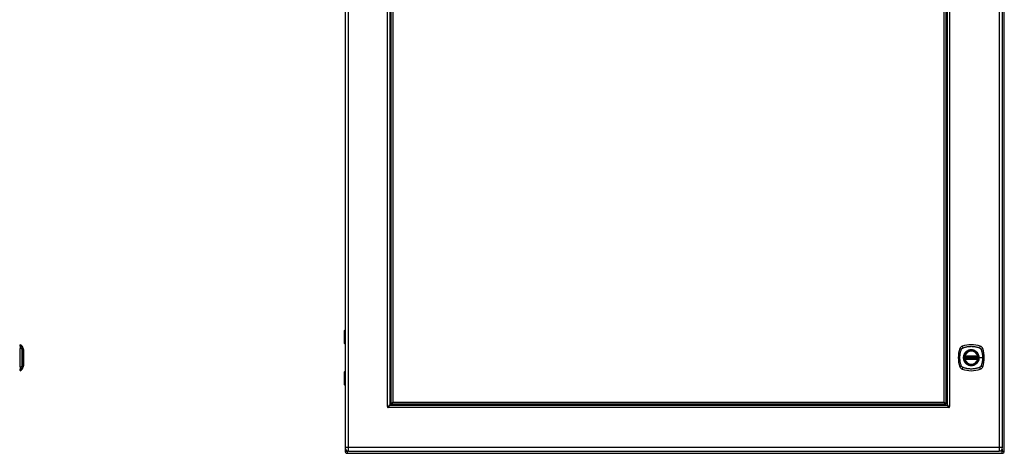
# Model space of a CAD drawing. Header units: inches. Extents: x 17 to 193, y 16 to 116.
# Tile 2 of 10: x 70 to 115, y 46 to 65. Entities that reach past the tile are written whole.
import ezdxf

# ---------------------------------------------------------------- set-up
doc = ezdxf.new("R2010")
doc.units = ezdxf.units.IN
doc.header["$MEASUREMENT"] = 0
doc.layers.add('Visible Edges(ANSI)', color=7, linetype='Continuous', lineweight=25)
doc.layers.add('Visible Tangent Edges(ANSI)', color=7, linetype='Continuous', lineweight=25)

msp = doc.modelspace()

# ---------------------------------------------------------------- linework, layer by layer
at = {"layer": 'Visible Edges(ANSI)'}
for p, q in [((115.168, 45.608), (115.168, 87.41)), ((85.17, 87.249), (85.17, 45.768)), ((115.088, 45.768), (115.088, 87.249)), ((87.201, 85.303), (87.201, 47.714)), ((87.26, 85.262), (87.26, 47.755)), ((87.338, 85.183), (87.338, 47.834)), ((112.438, 47.834), (112.438, 85.183)), ((112.517, 47.755), (112.517, 85.262)), ((112.576, 47.714), (112.576, 85.303)), ((85.168, 65.259), (85.168, 51.107)), ((85.15, 50.503), (85.15, 51.088)), ((70.381, 50.38), (70.381, 50.448)), ((70.381, 50.38), (70.381, 50.269)), ((70.381, 49.445), (70.381, 50.269)), ((70.474, 50.374), (70.536, 50.214)), ((85.17, 50.487), (85.166, 50.487)), ((85.168, 50.487), (85.168, 49.227)), ((113.367, 49.897), (113.96, 49.897)), ((113.96, 49.818), (113.367, 49.818)), ((113.371, 49.916), (113.956, 49.916)), ((113.956, 49.798), (113.371, 49.798)), ((70.381, 49.445), (70.381, 49.335)), ((70.381, 49.267), (70.381, 49.335)), ((70.536, 49.5), (70.474, 49.341)), ((85.15, 48.627), (85.15, 49.212)), ((85.166, 49.227), (85.17, 49.227)), ((85.168, 48.607), (85.168, 45.608)), ((87.218, 47.696), (112.558, 47.696)), ((87.26, 47.755), (87.338, 47.834)), ((87.26, 47.755), (112.517, 47.755)), ((87.338, 47.834), (112.438, 47.834)), ((112.438, 47.834), (112.517, 47.755)), ((85.267, 45.509), (115.069, 45.509)), ((85.331, 45.607), (114.927, 45.607))]:
    msp.add_line(p, q, dxfattribs=at)
at = {"layer": 'Visible Edges(ANSI)', "flags": 128}
for points in [[(70.536, 49.502), (70.536, 49.503), (70.536, 49.504), (70.536, 49.506), (70.536, 49.509), (70.536, 49.513), (70.536, 49.517), (70.536, 49.523), (70.536, 49.529), (70.536, 49.536), (70.536, 49.544), (70.536, 49.553), (70.536, 49.562), (70.536, 49.572), (70.536, 49.583), (70.536, 49.594), (70.536, 49.606), (70.536, 49.618), (70.536, 49.632), (70.536, 49.645), (70.536, 49.66), (70.536, 49.674), (70.536, 49.689), (70.536, 49.705), (70.536, 49.721), (70.536, 49.737), (70.536, 49.754), (70.536, 49.771), (70.536, 49.788), (70.536, 49.805), (70.536, 49.822), (70.536, 49.84), (70.536, 49.857), (70.536, 49.875), (70.536, 49.892), (70.536, 49.909), (70.536, 49.927), (70.536, 49.944), (70.536, 49.96), (70.536, 49.977), (70.536, 49.993), (70.536, 50.009), (70.536, 50.025), (70.536, 50.04), (70.536, 50.055), (70.536, 50.069), (70.536, 50.083), (70.536, 50.096), (70.536, 50.109), (70.536, 50.12), (70.536, 50.132), (70.536, 50.143), (70.536, 50.153), (70.536, 50.162), (70.536, 50.17), (70.536, 50.178), (70.536, 50.185), (70.536, 50.192), (70.536, 50.197), (70.536, 50.202), (70.536, 50.206), (70.536, 50.208), (70.536, 50.211), (70.536, 50.212), (70.536, 50.212)], [(113.355, 49.91), (113.355, 49.91), (113.355, 49.91), (113.355, 49.91), (113.355, 49.91), (113.355, 49.909), (113.355, 49.909), (113.355, 49.908), (113.355, 49.907), (113.354, 49.906), (113.354, 49.905), (113.354, 49.904), (113.354, 49.903), (113.354, 49.902), (113.354, 49.901), (113.353, 49.899), (113.353, 49.898), (113.353, 49.897), (113.353, 49.895), (113.353, 49.894), (113.353, 49.892), (113.352, 49.891), (113.352, 49.889), (113.352, 49.887), (113.352, 49.886)], [(113.352, 49.829), (113.352, 49.827), (113.352, 49.825), (113.352, 49.824), (113.353, 49.822), (113.353, 49.821), (113.353, 49.819), (113.353, 49.818), (113.353, 49.816), (113.353, 49.815), (113.354, 49.814), (113.354, 49.812), (113.354, 49.811), (113.354, 49.81), (113.354, 49.809), (113.354, 49.808), (113.355, 49.807), (113.355, 49.807), (113.355, 49.806), (113.355, 49.805), (113.355, 49.805), (113.355, 49.804), (113.355, 49.804), (113.355, 49.804), (113.355, 49.804)], [(113.975, 49.886), (113.975, 49.887), (113.975, 49.889), (113.975, 49.891), (113.975, 49.892), (113.974, 49.894), (113.974, 49.895), (113.974, 49.897), (113.974, 49.898), (113.974, 49.899), (113.974, 49.901), (113.973, 49.902), (113.973, 49.903), (113.973, 49.904), (113.973, 49.905), (113.973, 49.906), (113.973, 49.907), (113.972, 49.908), (113.972, 49.909), (113.972, 49.909), (113.972, 49.91), (113.972, 49.91), (113.972, 49.91), (113.972, 49.91), (113.972, 49.91)], [(113.972, 49.804), (113.972, 49.804), (113.972, 49.804), (113.972, 49.804), (113.972, 49.805), (113.972, 49.805), (113.972, 49.806), (113.972, 49.807), (113.973, 49.807), (113.973, 49.808), (113.973, 49.809), (113.973, 49.81), (113.973, 49.811), (113.973, 49.812), (113.974, 49.814), (113.974, 49.815), (113.974, 49.816), (113.974, 49.818), (113.974, 49.819), (113.974, 49.821), (113.975, 49.822), (113.975, 49.824), (113.975, 49.825), (113.975, 49.827), (113.975, 49.829)], [(87.102, 47.632), (87.102, 47.632), (87.102, 47.632), (87.102, 47.632), (87.102, 47.632), (87.102, 47.632), (87.103, 47.633), (87.103, 47.633), (87.103, 47.633), (87.103, 47.633), (87.104, 47.633), (87.104, 47.634), (87.104, 47.634), (87.105, 47.634), (87.105, 47.634), (87.105, 47.634), (87.106, 47.635), (87.106, 47.635), (87.106, 47.635), (87.107, 47.635), (87.107, 47.635), (87.107, 47.635), (87.107, 47.635), (87.107, 47.636), (87.107, 47.636)], [(87.107, 47.636), (87.114, 47.639), (87.12, 47.642), (87.126, 47.645), (87.132, 47.649), (87.138, 47.652), (87.143, 47.655), (87.149, 47.658), (87.154, 47.662), (87.16, 47.665), (87.165, 47.668), (87.169, 47.672), (87.174, 47.675), (87.178, 47.678), (87.182, 47.681), (87.185, 47.685), (87.188, 47.688), (87.191, 47.691), (87.194, 47.694), (87.196, 47.698), (87.197, 47.701), (87.199, 47.704), (87.2, 47.707), (87.2, 47.711), (87.201, 47.714)], [(87.14, 47.603), (87.14, 47.603), (87.14, 47.603), (87.14, 47.603), (87.14, 47.602), (87.14, 47.602), (87.139, 47.602), (87.139, 47.602), (87.139, 47.601), (87.139, 47.601), (87.139, 47.601), (87.138, 47.6), (87.138, 47.6), (87.138, 47.6), (87.138, 47.599), (87.138, 47.599), (87.137, 47.599), (87.137, 47.598), (87.137, 47.598), (87.137, 47.598), (87.137, 47.598), (87.137, 47.598), (87.136, 47.597), (87.136, 47.597), (87.136, 47.597)], [(87.218, 47.696), (87.215, 47.696), (87.212, 47.695), (87.209, 47.694), (87.205, 47.693), (87.202, 47.691), (87.199, 47.689), (87.196, 47.687), (87.192, 47.684), (87.189, 47.681), (87.186, 47.677), (87.183, 47.673), (87.179, 47.669), (87.176, 47.665), (87.173, 47.66), (87.169, 47.655), (87.166, 47.65), (87.163, 47.645), (87.16, 47.639), (87.156, 47.633), (87.153, 47.628), (87.15, 47.622), (87.147, 47.615), (87.143, 47.609), (87.14, 47.603)], [(112.636, 47.603), (112.633, 47.609), (112.63, 47.615), (112.626, 47.622), (112.623, 47.627), (112.62, 47.633), (112.617, 47.639), (112.613, 47.645), (112.61, 47.65), (112.607, 47.655), (112.604, 47.66), (112.6, 47.665), (112.597, 47.669), (112.594, 47.673), (112.59, 47.677), (112.587, 47.681), (112.584, 47.684), (112.581, 47.687), (112.577, 47.689), (112.574, 47.691), (112.571, 47.693), (112.568, 47.694), (112.564, 47.695), (112.561, 47.696), (112.558, 47.696)], [(112.576, 47.714), (112.576, 47.711), (112.576, 47.707), (112.577, 47.704), (112.579, 47.701), (112.58, 47.698), (112.583, 47.694), (112.585, 47.691), (112.588, 47.688), (112.591, 47.685), (112.595, 47.681), (112.598, 47.678), (112.603, 47.675), (112.607, 47.672), (112.612, 47.668), (112.617, 47.665), (112.622, 47.662), (112.627, 47.659), (112.633, 47.655), (112.638, 47.652), (112.644, 47.649), (112.65, 47.645), (112.656, 47.642), (112.663, 47.639), (112.669, 47.636)], [(112.64, 47.597), (112.64, 47.597), (112.64, 47.597), (112.64, 47.598), (112.639, 47.598), (112.639, 47.598), (112.639, 47.598), (112.639, 47.598), (112.639, 47.599), (112.639, 47.599), (112.638, 47.599), (112.638, 47.6), (112.638, 47.6), (112.638, 47.6), (112.638, 47.601), (112.637, 47.601), (112.637, 47.601), (112.637, 47.602), (112.637, 47.602), (112.637, 47.602), (112.637, 47.602), (112.636, 47.603), (112.636, 47.603), (112.636, 47.603), (112.636, 47.603)], [(112.669, 47.636), (112.669, 47.636), (112.669, 47.635), (112.669, 47.635), (112.669, 47.635), (112.67, 47.635), (112.67, 47.635), (112.67, 47.635), (112.671, 47.635), (112.671, 47.634), (112.671, 47.634), (112.672, 47.634), (112.672, 47.634), (112.672, 47.634), (112.673, 47.633), (112.673, 47.633), (112.673, 47.633), (112.673, 47.633), (112.674, 47.633), (112.674, 47.632), (112.674, 47.632), (112.674, 47.632), (112.674, 47.632), (112.674, 47.632), (112.675, 47.632)]]:
    msp.add_lwpolyline(points, dxfattribs=at)
at = {"layer": 'Visible Edges(ANSI)'}
for radius in [0.32, 0.315]:
    msp.add_circle((113.664, 49.857), radius, dxfattribs=at)
for centre, radius, start, end in [((85.17, 51.088), 0.0197, 90.5386, 180), ((70.389, 50.389), 0.0394, 101.537, 126.8699), ((70.364, 50.331), 0.118, 21.2505, 81.3991), ((70.531, 50.212), 0.00492, 0.2088, 21.2505), ((85.166, 50.503), 0.0157, 180, 270), ((114.353, 49.857), 1.28, 161.2278, 198.7722), ((113.309, 50.212), 0.177, 108.7722, 161.2278), ((113.664, 49.168), 1.28, 71.2278, 108.7722), ((114.018, 50.212), 0.177, 18.7722, 71.2278), ((112.975, 49.857), 1.28, 341.2278, 18.7722), ((113.664, 49.857), 0.313, 174.7499, 185.2501), ((113.664, 49.857), 0.313, 166.3656, 170.216), ((113.367, 49.908), 0.0118, 170.216, 270), ((113.367, 49.806), 0.0118, 90, 189.784), ((113.664, 49.857), 0.313, 189.784, 193.6344), ((113.664, 49.857), 0.313, 13.6344, 166.3656), ((113.371, 49.928), 0.0118, 166.3656, 270), ((113.371, 49.786), 0.0118, 90, 193.6344), ((113.664, 49.857), 0.313, 193.6344, 346.3656), ((113.956, 49.928), 0.0118, 270, 13.6344), ((113.956, 49.786), 0.0118, 346.3656, 90), ((113.96, 49.908), 0.0118, 270, 9.784), ((113.96, 49.806), 0.0118, 350.216, 90), ((113.664, 49.857), 0.313, 9.784, 13.6344), ((113.664, 49.857), 0.313, 346.3656, 350.216), ((113.664, 49.857), 0.313, 354.7499, 5.2501), ((70.389, 49.326), 0.0394, 233.1301, 258.463), ((70.364, 49.383), 0.118, 278.6009, 338.7495), ((70.531, 49.502), 0.00492, 338.7495, 359.7912), ((113.309, 49.502), 0.177, 198.7722, 251.2278), ((113.664, 50.546), 1.28, 251.2278, 288.7722), ((114.018, 49.502), 0.177, 288.7722, 341.2278), ((85.166, 49.212), 0.0157, 90, 180), ((85.17, 48.627), 0.0197, 180, 269.4614), ((87.122, 47.618), 0.025, 146.132, 303.868), ((87.164, 47.659), 0.031, 197.0538, 251.6646), ((87.251, 47.746), 0.105, 222.8394, 227.1606), ((87.251, 47.746), 0.05, 180, 270), ((112.526, 47.746), 0.05, 270, 0), ((112.526, 47.746), 0.105, 312.8394, 317.1606), ((112.612, 47.659), 0.031, 288.3354, 342.9462), ((112.654, 47.618), 0.025, 236.132, 33.868), ((85.331, 45.768), 0.161, 180, 270), ((114.927, 45.768), 0.161, 270, 0), ((85.267, 45.608), 0.099, 180, 270), ((115.069, 45.608), 0.099, 270, 0)]:
    msp.add_arc(centre, radius, start, end, dxfattribs=at)
at = {"layer": 'Visible Tangent Edges(ANSI)'}
for p, q in [((85.331, 45.768), (85.331, 87.249)), ((114.927, 87.249), (114.927, 45.768)), ((87.102, 47.632), (87.102, 85.386)), ((112.675, 85.386), (112.675, 47.632)), ((85.17, 51.088), (85.15, 51.088)), ((85.15, 50.503), (85.17, 50.503)), ((113.352, 49.886), (113.364, 49.885)), ((113.352, 49.829), (113.364, 49.83)), ((113.361, 49.909), (113.355, 49.91)), ((113.355, 49.804), (113.361, 49.805)), ((113.359, 49.931), (113.371, 49.928)), ((113.371, 49.786), (113.359, 49.783)), ((113.364, 49.885), (113.964, 49.885)), ((113.964, 49.83), (113.364, 49.83)), ((113.367, 49.897), (113.367, 49.907)), ((113.367, 49.808), (113.367, 49.818)), ((113.371, 49.916), (113.371, 49.928)), ((113.956, 49.928), (113.371, 49.928)), ((113.371, 49.906), (113.371, 49.916)), ((113.371, 49.906), (113.956, 49.906)), ((113.371, 49.798), (113.371, 49.808)), ((113.956, 49.808), (113.371, 49.808)), ((113.371, 49.786), (113.371, 49.798)), ((113.371, 49.786), (113.956, 49.786)), ((113.956, 49.928), (113.968, 49.931)), ((113.956, 49.928), (113.956, 49.916)), ((113.956, 49.916), (113.956, 49.906)), ((113.956, 49.808), (113.956, 49.798)), ((113.956, 49.798), (113.956, 49.786)), ((113.968, 49.783), (113.956, 49.786)), ((113.96, 49.907), (113.96, 49.897)), ((113.96, 49.818), (113.96, 49.808)), ((113.964, 49.885), (113.975, 49.886)), ((113.964, 49.83), (113.975, 49.829)), ((113.972, 49.91), (113.966, 49.909)), ((113.966, 49.805), (113.972, 49.804)), ((114.016, 49.857), (114.02, 49.857)), ((114.18, 49.857), (114.02, 49.857)), ((85.17, 49.212), (85.15, 49.212)), ((85.15, 48.627), (85.17, 48.627)), ((112.64, 47.597), (87.136, 47.597)), ((85.331, 45.768), (85.17, 45.768)), ((114.927, 45.768), (85.331, 45.768)), ((85.331, 45.607), (85.331, 45.768)), ((114.927, 45.768), (114.927, 45.607)), ((115.088, 45.768), (114.927, 45.768)), ((85.168, 45.608), (85.267, 45.608)), ((85.267, 45.608), (85.267, 45.62)), ((85.318, 45.608), (85.267, 45.608)), ((85.267, 45.608), (85.267, 45.509)), ((115.069, 45.608), (114.939, 45.608)), ((115.069, 45.693), (115.069, 45.608)), ((115.069, 45.509), (115.069, 45.608)), ((115.069, 45.608), (115.168, 45.608))]:
    msp.add_line(p, q, dxfattribs=at)
at = {"layer": 'Visible Tangent Edges(ANSI)', "flags": 128}
for points in [[(85.17, 50.872), (85.168, 50.872), (85.166, 50.87), (85.165, 50.869), (85.164, 50.867), (85.162, 50.865), (85.161, 50.862), (85.161, 50.859), (85.16, 50.856), (85.159, 50.852), (85.159, 50.849), (85.159, 50.845), (85.159, 50.841), (85.159, 50.838), (85.159, 50.834), (85.159, 50.83), (85.16, 50.827), (85.161, 50.824), (85.161, 50.821), (85.162, 50.818), (85.164, 50.816), (85.165, 50.814), (85.166, 50.813), (85.168, 50.811), (85.17, 50.811)], [(85.17, 50.83), (85.169, 50.831), (85.169, 50.832), (85.169, 50.833), (85.169, 50.834), (85.169, 50.835), (85.168, 50.836), (85.168, 50.837), (85.168, 50.838), (85.168, 50.838), (85.168, 50.839), (85.168, 50.84), (85.168, 50.841), (85.168, 50.842), (85.168, 50.843), (85.168, 50.844), (85.168, 50.845), (85.168, 50.846), (85.168, 50.847), (85.169, 50.848), (85.169, 50.849), (85.169, 50.85), (85.169, 50.851), (85.169, 50.852), (85.17, 50.853)], [(70.475, 50.297), (70.475, 50.305), (70.475, 50.311), (70.475, 50.316), (70.475, 50.321), (70.475, 50.326), (70.475, 50.331), (70.475, 50.336), (70.475, 50.34), (70.475, 50.344), (70.475, 50.348), (70.475, 50.351), (70.474, 50.354), (70.474, 50.357), (70.474, 50.36), (70.474, 50.363), (70.474, 50.365), (70.474, 50.367), (70.474, 50.369), (70.474, 50.37), (70.474, 50.372), (70.474, 50.373), (70.474, 50.373), (70.474, 50.374), (70.474, 50.374)], [(70.475, 49.469), (70.475, 49.502), (70.475, 49.533), (70.475, 49.565), (70.475, 49.596), (70.475, 49.628), (70.474, 49.66), (70.474, 49.693), (70.474, 49.725), (70.474, 49.758), (70.474, 49.791), (70.474, 49.824), (70.474, 49.857), (70.474, 49.89), (70.474, 49.923), (70.474, 49.956), (70.474, 49.989), (70.474, 50.021), (70.474, 50.054), (70.475, 50.086), (70.475, 50.118), (70.475, 50.15), (70.475, 50.181), (70.475, 50.212), (70.475, 50.246)], [(70.475, 50.246), (70.475, 50.249), (70.475, 50.251), (70.475, 50.254), (70.475, 50.257), (70.475, 50.259), (70.475, 50.262), (70.475, 50.264), (70.475, 50.267), (70.475, 50.269), (70.475, 50.271), (70.475, 50.274), (70.475, 50.276), (70.475, 50.278), (70.475, 50.28), (70.475, 50.282), (70.475, 50.284), (70.475, 50.286), (70.475, 50.288), (70.475, 50.29), (70.475, 50.291), (70.475, 50.293), (70.475, 50.294), (70.475, 50.296), (70.475, 50.297)], [(70.536, 50.214), (70.536, 50.214), (70.536, 50.213), (70.536, 50.213), (70.536, 50.212), (70.536, 50.21), (70.536, 50.209), (70.536, 50.207), (70.536, 50.205), (70.536, 50.202), (70.536, 50.199), (70.536, 50.196), (70.536, 50.193), (70.536, 50.189), (70.536, 50.185), (70.536, 50.181), (70.536, 50.177), (70.536, 50.172), (70.536, 50.167), (70.536, 50.162), (70.536, 50.156), (70.536, 50.15), (70.536, 50.144), (70.536, 50.138), (70.536, 50.132)], [(113.224, 49.469), (113.21, 49.502), (113.199, 49.533), (113.19, 49.565), (113.181, 49.596), (113.173, 49.628), (113.166, 49.66), (113.161, 49.693), (113.156, 49.725), (113.152, 49.758), (113.149, 49.791), (113.148, 49.824), (113.147, 49.857), (113.148, 49.89), (113.149, 49.923), (113.152, 49.956), (113.156, 49.989), (113.16, 50.021), (113.166, 50.054), (113.173, 50.086), (113.181, 50.118), (113.19, 50.15), (113.199, 50.181), (113.21, 50.212), (113.224, 50.246)], [(113.224, 50.246), (113.225, 50.249), (113.226, 50.251), (113.228, 50.254), (113.23, 50.257), (113.231, 50.259), (113.233, 50.262), (113.235, 50.264), (113.237, 50.267), (113.239, 50.269), (113.241, 50.271), (113.243, 50.274), (113.245, 50.276), (113.247, 50.278), (113.249, 50.28), (113.252, 50.282), (113.254, 50.284), (113.256, 50.286), (113.259, 50.288), (113.262, 50.29), (113.264, 50.291), (113.267, 50.293), (113.27, 50.294), (113.272, 50.296), (113.275, 50.297)], [(113.275, 50.297), (113.309, 50.311), (113.34, 50.321), (113.371, 50.331), (113.403, 50.34), (113.435, 50.348), (113.467, 50.354), (113.499, 50.36), (113.532, 50.365), (113.565, 50.369), (113.597, 50.372), (113.63, 50.373), (113.663, 50.374), (113.696, 50.373), (113.729, 50.372), (113.762, 50.369), (113.795, 50.365), (113.828, 50.36), (113.86, 50.354), (113.892, 50.348), (113.924, 50.34), (113.956, 50.331), (113.988, 50.321), (114.019, 50.311), (114.052, 50.297)], [(114.016, 49.857), (114.004, 49.766), (113.969, 49.681), (113.913, 49.608), (113.84, 49.552), (113.755, 49.517), (113.663, 49.505), (113.572, 49.517), (113.487, 49.552), (113.414, 49.608), (113.359, 49.681), (113.323, 49.766), (113.311, 49.857), (113.323, 49.949), (113.359, 50.034), (113.415, 50.107), (113.487, 50.162), (113.572, 50.197), (113.664, 50.209), (113.755, 50.197), (113.84, 50.162), (113.913, 50.106), (113.969, 50.033), (114.004, 49.948), (114.016, 49.857)], [(113.891, 50.132), (113.875, 50.144), (113.858, 50.156), (113.841, 50.167), (113.822, 50.177), (113.804, 50.185), (113.785, 50.193), (113.765, 50.199), (113.745, 50.205), (113.725, 50.209), (113.705, 50.212), (113.684, 50.213), (113.664, 50.214), (113.643, 50.213), (113.622, 50.212), (113.602, 50.209), (113.582, 50.204), (113.562, 50.199), (113.542, 50.193), (113.523, 50.185), (113.505, 50.177), (113.486, 50.167), (113.469, 50.156), (113.452, 50.144), (113.436, 50.132)], [(114.052, 50.297), (114.054, 50.296), (114.055, 50.296), (114.056, 50.295), (114.058, 50.294), (114.059, 50.294), (114.06, 50.293), (114.062, 50.292), (114.063, 50.291), (114.064, 50.29), (114.066, 50.29), (114.067, 50.289), (114.068, 50.288), (114.069, 50.287), (114.071, 50.286), (114.072, 50.285), (114.073, 50.284), (114.074, 50.283), (114.076, 50.282), (114.077, 50.281), (114.078, 50.28), (114.079, 50.279), (114.08, 50.278), (114.081, 50.277), (114.082, 50.276)], [(114.082, 50.276), (114.083, 50.275), (114.085, 50.274), (114.086, 50.273), (114.087, 50.271), (114.088, 50.27), (114.089, 50.269), (114.09, 50.268), (114.091, 50.267), (114.091, 50.266), (114.092, 50.264), (114.093, 50.263), (114.094, 50.262), (114.095, 50.261), (114.096, 50.259), (114.097, 50.258), (114.098, 50.257), (114.098, 50.255), (114.099, 50.254), (114.1, 50.253), (114.101, 50.251), (114.101, 50.25), (114.102, 50.249), (114.103, 50.247), (114.104, 50.246)], [(114.104, 50.246), (114.112, 50.228), (114.117, 50.212), (114.123, 50.197), (114.128, 50.181), (114.133, 50.166), (114.137, 50.15), (114.142, 50.134), (114.146, 50.118), (114.15, 50.102), (114.154, 50.086), (114.158, 50.07), (114.161, 50.054), (114.164, 50.038), (114.167, 50.021), (114.169, 50.005), (114.172, 49.989), (114.174, 49.972), (114.175, 49.956), (114.177, 49.94), (114.178, 49.923), (114.179, 49.907), (114.18, 49.89), (114.18, 49.874), (114.18, 49.857)], [(70.536, 50.132), (70.536, 50.13), (70.536, 50.128), (70.536, 50.126), (70.536, 50.125), (70.536, 50.123), (70.536, 50.121), (70.536, 50.119), (70.536, 50.117), (70.536, 50.115), (70.536, 50.113), (70.536, 50.111), (70.536, 50.109), (70.536, 50.107), (70.536, 50.105), (70.536, 50.103), (70.536, 50.101), (70.536, 50.099), (70.536, 50.097), (70.536, 50.095), (70.536, 50.093), (70.536, 50.091), (70.536, 50.089), (70.536, 50.087), (70.536, 50.085)], [(70.536, 50.085), (70.536, 50.069), (70.536, 50.052), (70.536, 50.034), (70.536, 50.016), (70.536, 49.997), (70.536, 49.978), (70.536, 49.959), (70.536, 49.939), (70.536, 49.919), (70.536, 49.898), (70.536, 49.878), (70.536, 49.857), (70.536, 49.836), (70.536, 49.816), (70.536, 49.796), (70.536, 49.776), (70.536, 49.756), (70.536, 49.736), (70.536, 49.717), (70.536, 49.698), (70.536, 49.68), (70.536, 49.663), (70.536, 49.646), (70.536, 49.63)], [(113.389, 50.085), (113.376, 50.069), (113.365, 50.052), (113.354, 50.034), (113.344, 50.016), (113.336, 49.997), (113.328, 49.978), (113.321, 49.959), (113.316, 49.939), (113.312, 49.919), (113.309, 49.898), (113.307, 49.878), (113.307, 49.857), (113.307, 49.836), (113.309, 49.816), (113.312, 49.796), (113.316, 49.776), (113.322, 49.756), (113.328, 49.736), (113.336, 49.717), (113.344, 49.698), (113.354, 49.68), (113.365, 49.663), (113.376, 49.646), (113.389, 49.63)], [(113.359, 49.931), (113.359, 49.93), (113.359, 49.929), (113.359, 49.928), (113.359, 49.927), (113.359, 49.926), (113.358, 49.925), (113.358, 49.924), (113.358, 49.923), (113.358, 49.922), (113.358, 49.922), (113.358, 49.921), (113.358, 49.92), (113.358, 49.919), (113.359, 49.918), (113.359, 49.917), (113.359, 49.916), (113.359, 49.915), (113.359, 49.914), (113.359, 49.913), (113.36, 49.912), (113.36, 49.912), (113.36, 49.911), (113.361, 49.91), (113.361, 49.909)], [(113.361, 49.805), (113.361, 49.804), (113.36, 49.804), (113.36, 49.803), (113.36, 49.802), (113.359, 49.801), (113.359, 49.8), (113.359, 49.799), (113.359, 49.798), (113.359, 49.798), (113.359, 49.797), (113.358, 49.796), (113.358, 49.795), (113.358, 49.794), (113.358, 49.793), (113.358, 49.792), (113.358, 49.791), (113.358, 49.79), (113.358, 49.789), (113.359, 49.788), (113.359, 49.787), (113.359, 49.786), (113.359, 49.785), (113.359, 49.784), (113.359, 49.783)], [(113.361, 49.909), (113.361, 49.909), (113.362, 49.909), (113.362, 49.909), (113.362, 49.909), (113.362, 49.909), (113.362, 49.908), (113.363, 49.908), (113.363, 49.908), (113.363, 49.908), (113.363, 49.908), (113.363, 49.908), (113.364, 49.908), (113.364, 49.908), (113.364, 49.907), (113.364, 49.907), (113.365, 49.907), (113.365, 49.907), (113.365, 49.907), (113.365, 49.907), (113.366, 49.907), (113.366, 49.907), (113.366, 49.907), (113.367, 49.907), (113.367, 49.907)], [(113.367, 49.808), (113.367, 49.808), (113.366, 49.808), (113.366, 49.808), (113.366, 49.807), (113.365, 49.807), (113.365, 49.807), (113.365, 49.807), (113.365, 49.807), (113.364, 49.807), (113.364, 49.807), (113.364, 49.807), (113.364, 49.807), (113.363, 49.807), (113.363, 49.806), (113.363, 49.806), (113.363, 49.806), (113.363, 49.806), (113.362, 49.806), (113.362, 49.806), (113.362, 49.806), (113.362, 49.806), (113.362, 49.805), (113.361, 49.805), (113.361, 49.805)], [(113.364, 49.885), (113.364, 49.886), (113.364, 49.886), (113.364, 49.887), (113.364, 49.888), (113.364, 49.889), (113.365, 49.889), (113.365, 49.89), (113.365, 49.891), (113.365, 49.891), (113.365, 49.892), (113.366, 49.893), (113.366, 49.893), (113.366, 49.894), (113.366, 49.894), (113.366, 49.895), (113.366, 49.895), (113.366, 49.895), (113.367, 49.896), (113.367, 49.896), (113.367, 49.896), (113.367, 49.896), (113.367, 49.896), (113.367, 49.897), (113.367, 49.897)], [(113.367, 49.818), (113.367, 49.818), (113.367, 49.818), (113.367, 49.818), (113.367, 49.818), (113.367, 49.818), (113.367, 49.819), (113.366, 49.819), (113.366, 49.819), (113.366, 49.82), (113.366, 49.82), (113.366, 49.821), (113.366, 49.821), (113.366, 49.822), (113.365, 49.822), (113.365, 49.823), (113.365, 49.824), (113.365, 49.824), (113.365, 49.825), (113.364, 49.826), (113.364, 49.827), (113.364, 49.827), (113.364, 49.828), (113.364, 49.829), (113.364, 49.83)], [(113.367, 49.907), (113.367, 49.907), (113.367, 49.907), (113.367, 49.907), (113.367, 49.907), (113.368, 49.907), (113.368, 49.907), (113.368, 49.907), (113.368, 49.907), (113.368, 49.907), (113.369, 49.907), (113.369, 49.907), (113.369, 49.906), (113.369, 49.906), (113.369, 49.906), (113.369, 49.906), (113.37, 49.906), (113.37, 49.906), (113.37, 49.906), (113.37, 49.906), (113.37, 49.906), (113.37, 49.906), (113.371, 49.906), (113.371, 49.906), (113.371, 49.906)], [(113.371, 49.808), (113.371, 49.808), (113.371, 49.808), (113.37, 49.808), (113.37, 49.808), (113.37, 49.808), (113.37, 49.808), (113.37, 49.808), (113.37, 49.808), (113.369, 49.808), (113.369, 49.808), (113.369, 49.808), (113.369, 49.808), (113.369, 49.808), (113.369, 49.808), (113.368, 49.808), (113.368, 49.808), (113.368, 49.808), (113.368, 49.808), (113.368, 49.808), (113.367, 49.808), (113.367, 49.808), (113.367, 49.808), (113.367, 49.808), (113.367, 49.808)], [(113.436, 50.132), (113.434, 50.13), (113.432, 50.128), (113.43, 50.126), (113.428, 50.125), (113.426, 50.123), (113.423, 50.121), (113.421, 50.119), (113.419, 50.117), (113.417, 50.115), (113.415, 50.113), (113.413, 50.111), (113.411, 50.109), (113.409, 50.107), (113.408, 50.105), (113.406, 50.103), (113.404, 50.101), (113.402, 50.099), (113.4, 50.097), (113.398, 50.095), (113.396, 50.093), (113.394, 50.091), (113.393, 50.089), (113.391, 50.087), (113.389, 50.085)], [(113.938, 50.085), (113.936, 50.087), (113.935, 50.089), (113.933, 50.091), (113.931, 50.093), (113.929, 50.095), (113.927, 50.097), (113.925, 50.099), (113.924, 50.101), (113.922, 50.103), (113.92, 50.105), (113.918, 50.107), (113.916, 50.109), (113.914, 50.111), (113.912, 50.113), (113.91, 50.115), (113.908, 50.117), (113.906, 50.119), (113.904, 50.121), (113.902, 50.123), (113.9, 50.125), (113.898, 50.126), (113.895, 50.128), (113.893, 50.13), (113.891, 50.132)], [(114.02, 49.857), (114.02, 49.867), (114.02, 49.878), (114.019, 49.888), (114.018, 49.898), (114.017, 49.908), (114.015, 49.919), (114.013, 49.929), (114.011, 49.939), (114.008, 49.949), (114.006, 49.959), (114.003, 49.969), (113.999, 49.978), (113.996, 49.988), (113.992, 49.997), (113.988, 50.007), (113.983, 50.016), (113.978, 50.025), (113.973, 50.034), (113.968, 50.043), (113.963, 50.052), (113.957, 50.06), (113.951, 50.069), (113.945, 50.077), (113.938, 50.085)], [(113.938, 49.63), (113.945, 49.638), (113.951, 49.646), (113.957, 49.654), (113.963, 49.663), (113.968, 49.671), (113.973, 49.68), (113.978, 49.689), (113.983, 49.698), (113.988, 49.708), (113.992, 49.717), (113.996, 49.727), (113.999, 49.736), (114.003, 49.746), (114.006, 49.756), (114.008, 49.766), (114.011, 49.776), (114.013, 49.786), (114.015, 49.796), (114.017, 49.806), (114.018, 49.816), (114.019, 49.826), (114.02, 49.837), (114.02, 49.847), (114.02, 49.857)], [(113.956, 49.906), (113.956, 49.906), (113.957, 49.906), (113.957, 49.906), (113.957, 49.906), (113.957, 49.906), (113.957, 49.906), (113.958, 49.906), (113.958, 49.906), (113.958, 49.906), (113.958, 49.906), (113.958, 49.906), (113.958, 49.906), (113.959, 49.907), (113.959, 49.907), (113.959, 49.907), (113.959, 49.907), (113.959, 49.907), (113.959, 49.907), (113.96, 49.907), (113.96, 49.907), (113.96, 49.907), (113.96, 49.907), (113.96, 49.907), (113.96, 49.907)], [(113.96, 49.808), (113.96, 49.808), (113.96, 49.808), (113.96, 49.808), (113.96, 49.808), (113.96, 49.808), (113.959, 49.808), (113.959, 49.808), (113.959, 49.808), (113.959, 49.808), (113.959, 49.808), (113.959, 49.808), (113.958, 49.808), (113.958, 49.808), (113.958, 49.808), (113.958, 49.808), (113.958, 49.808), (113.958, 49.808), (113.957, 49.808), (113.957, 49.808), (113.957, 49.808), (113.957, 49.808), (113.957, 49.808), (113.956, 49.808), (113.956, 49.808)], [(113.96, 49.907), (113.961, 49.907), (113.961, 49.907), (113.961, 49.907), (113.961, 49.907), (113.962, 49.907), (113.962, 49.907), (113.962, 49.907), (113.963, 49.907), (113.963, 49.907), (113.963, 49.907), (113.963, 49.908), (113.964, 49.908), (113.964, 49.908), (113.964, 49.908), (113.964, 49.908), (113.964, 49.908), (113.965, 49.908), (113.965, 49.908), (113.965, 49.909), (113.965, 49.909), (113.966, 49.909), (113.966, 49.909), (113.966, 49.909), (113.966, 49.909)], [(113.96, 49.897), (113.96, 49.897), (113.96, 49.896), (113.96, 49.896), (113.961, 49.896), (113.961, 49.896), (113.961, 49.896), (113.961, 49.895), (113.961, 49.895), (113.961, 49.895), (113.961, 49.894), (113.961, 49.894), (113.962, 49.893), (113.962, 49.893), (113.962, 49.892), (113.962, 49.891), (113.962, 49.891), (113.962, 49.89), (113.963, 49.889), (113.963, 49.889), (113.963, 49.888), (113.963, 49.887), (113.963, 49.886), (113.963, 49.886), (113.964, 49.885)], [(113.964, 49.83), (113.963, 49.829), (113.963, 49.828), (113.963, 49.827), (113.963, 49.827), (113.963, 49.826), (113.963, 49.825), (113.962, 49.824), (113.962, 49.824), (113.962, 49.823), (113.962, 49.822), (113.962, 49.822), (113.962, 49.821), (113.961, 49.821), (113.961, 49.82), (113.961, 49.82), (113.961, 49.819), (113.961, 49.819), (113.961, 49.819), (113.961, 49.818), (113.961, 49.818), (113.96, 49.818), (113.96, 49.818), (113.96, 49.818), (113.96, 49.818)], [(113.966, 49.805), (113.966, 49.805), (113.966, 49.805), (113.966, 49.806), (113.965, 49.806), (113.965, 49.806), (113.965, 49.806), (113.965, 49.806), (113.964, 49.806), (113.964, 49.806), (113.964, 49.806), (113.964, 49.807), (113.964, 49.807), (113.963, 49.807), (113.963, 49.807), (113.963, 49.807), (113.963, 49.807), (113.962, 49.807), (113.962, 49.807), (113.962, 49.807), (113.961, 49.807), (113.961, 49.808), (113.961, 49.808), (113.961, 49.808), (113.96, 49.808)], [(113.966, 49.909), (113.966, 49.91), (113.967, 49.911), (113.967, 49.912), (113.967, 49.912), (113.968, 49.913), (113.968, 49.914), (113.968, 49.915), (113.968, 49.916), (113.969, 49.917), (113.969, 49.918), (113.969, 49.919), (113.969, 49.92), (113.969, 49.921), (113.969, 49.922), (113.969, 49.922), (113.969, 49.923), (113.969, 49.924), (113.969, 49.925), (113.969, 49.926), (113.969, 49.927), (113.968, 49.928), (113.968, 49.929), (113.968, 49.93), (113.968, 49.931)], [(113.968, 49.783), (113.968, 49.784), (113.968, 49.785), (113.968, 49.786), (113.969, 49.787), (113.969, 49.788), (113.969, 49.789), (113.969, 49.79), (113.969, 49.791), (113.969, 49.792), (113.969, 49.793), (113.969, 49.794), (113.969, 49.795), (113.969, 49.796), (113.969, 49.797), (113.969, 49.798), (113.968, 49.798), (113.968, 49.799), (113.968, 49.8), (113.968, 49.801), (113.967, 49.802), (113.967, 49.803), (113.967, 49.804), (113.966, 49.804), (113.966, 49.805)], [(114.18, 49.857), (114.18, 49.841), (114.18, 49.824), (114.179, 49.808), (114.178, 49.791), (114.177, 49.775), (114.175, 49.758), (114.174, 49.742), (114.172, 49.725), (114.169, 49.709), (114.167, 49.693), (114.164, 49.677), (114.161, 49.66), (114.158, 49.644), (114.154, 49.628), (114.15, 49.612), (114.146, 49.596), (114.142, 49.58), (114.137, 49.565), (114.133, 49.549), (114.128, 49.533), (114.123, 49.518), (114.117, 49.502), (114.112, 49.487), (114.104, 49.469)], [(70.474, 49.341), (70.474, 49.341), (70.474, 49.341), (70.474, 49.342), (70.474, 49.343), (70.474, 49.344), (70.474, 49.346), (70.474, 49.347), (70.474, 49.349), (70.474, 49.352), (70.474, 49.354), (70.474, 49.357), (70.474, 49.36), (70.475, 49.363), (70.475, 49.367), (70.475, 49.371), (70.475, 49.375), (70.475, 49.379), (70.475, 49.383), (70.475, 49.388), (70.475, 49.393), (70.475, 49.398), (70.475, 49.403), (70.475, 49.409), (70.475, 49.417)], [(70.475, 49.417), (70.475, 49.419), (70.475, 49.42), (70.475, 49.422), (70.475, 49.423), (70.475, 49.425), (70.475, 49.427), (70.475, 49.428), (70.475, 49.43), (70.475, 49.432), (70.475, 49.434), (70.475, 49.436), (70.475, 49.438), (70.475, 49.441), (70.475, 49.443), (70.475, 49.445), (70.475, 49.448), (70.475, 49.45), (70.475, 49.453), (70.475, 49.455), (70.475, 49.458), (70.475, 49.46), (70.475, 49.463), (70.475, 49.466), (70.475, 49.469)], [(70.536, 49.63), (70.536, 49.627), (70.536, 49.625), (70.536, 49.623), (70.536, 49.621), (70.536, 49.619), (70.536, 49.617), (70.536, 49.615), (70.536, 49.613), (70.536, 49.611), (70.536, 49.609), (70.536, 49.607), (70.536, 49.605), (70.536, 49.603), (70.536, 49.601), (70.536, 49.599), (70.536, 49.597), (70.536, 49.595), (70.536, 49.594), (70.536, 49.592), (70.536, 49.59), (70.536, 49.588), (70.536, 49.586), (70.536, 49.584), (70.536, 49.583)], [(70.536, 49.583), (70.536, 49.576), (70.536, 49.57), (70.536, 49.564), (70.536, 49.558), (70.536, 49.553), (70.536, 49.548), (70.536, 49.543), (70.536, 49.538), (70.536, 49.533), (70.536, 49.529), (70.536, 49.525), (70.536, 49.522), (70.536, 49.518), (70.536, 49.515), (70.536, 49.512), (70.536, 49.51), (70.536, 49.508), (70.536, 49.506), (70.536, 49.504), (70.536, 49.503), (70.536, 49.502), (70.536, 49.501), (70.536, 49.5), (70.536, 49.5)], [(113.275, 49.417), (113.272, 49.419), (113.27, 49.42), (113.267, 49.422), (113.264, 49.423), (113.262, 49.425), (113.259, 49.427), (113.257, 49.428), (113.254, 49.43), (113.252, 49.432), (113.249, 49.434), (113.247, 49.436), (113.245, 49.438), (113.243, 49.441), (113.241, 49.443), (113.239, 49.445), (113.237, 49.448), (113.235, 49.45), (113.233, 49.453), (113.231, 49.455), (113.23, 49.458), (113.228, 49.46), (113.226, 49.463), (113.225, 49.466), (113.224, 49.469)], [(114.052, 49.417), (114.019, 49.403), (113.988, 49.393), (113.956, 49.383), (113.924, 49.375), (113.892, 49.367), (113.86, 49.36), (113.828, 49.354), (113.795, 49.349), (113.762, 49.345), (113.729, 49.343), (113.696, 49.341), (113.663, 49.341), (113.63, 49.341), (113.597, 49.343), (113.565, 49.346), (113.532, 49.349), (113.499, 49.354), (113.467, 49.36), (113.435, 49.367), (113.403, 49.375), (113.371, 49.383), (113.34, 49.393), (113.309, 49.403), (113.275, 49.417)], [(113.389, 49.63), (113.391, 49.627), (113.393, 49.625), (113.394, 49.623), (113.396, 49.621), (113.398, 49.619), (113.4, 49.617), (113.402, 49.615), (113.404, 49.613), (113.406, 49.611), (113.408, 49.609), (113.409, 49.607), (113.411, 49.605), (113.413, 49.603), (113.415, 49.601), (113.417, 49.599), (113.419, 49.597), (113.421, 49.595), (113.423, 49.594), (113.426, 49.592), (113.428, 49.59), (113.43, 49.588), (113.432, 49.586), (113.434, 49.584), (113.436, 49.583)], [(113.436, 49.583), (113.452, 49.57), (113.469, 49.558), (113.487, 49.548), (113.505, 49.538), (113.524, 49.529), (113.543, 49.522), (113.562, 49.515), (113.582, 49.51), (113.602, 49.506), (113.622, 49.503), (113.643, 49.501), (113.664, 49.5), (113.684, 49.501), (113.705, 49.503), (113.725, 49.506), (113.745, 49.51), (113.765, 49.515), (113.785, 49.522), (113.804, 49.529), (113.823, 49.538), (113.841, 49.548), (113.858, 49.558), (113.875, 49.57), (113.891, 49.583)], [(113.891, 49.583), (113.893, 49.584), (113.895, 49.586), (113.898, 49.588), (113.9, 49.59), (113.902, 49.592), (113.904, 49.593), (113.906, 49.595), (113.908, 49.597), (113.91, 49.599), (113.912, 49.601), (113.914, 49.603), (113.916, 49.605), (113.918, 49.607), (113.92, 49.609), (113.922, 49.611), (113.923, 49.613), (113.925, 49.615), (113.927, 49.617), (113.929, 49.619), (113.931, 49.621), (113.933, 49.623), (113.935, 49.625), (113.936, 49.627), (113.938, 49.63)], [(114.104, 49.469), (114.102, 49.466), (114.101, 49.463), (114.099, 49.46), (114.098, 49.458), (114.096, 49.455), (114.094, 49.453), (114.092, 49.45), (114.091, 49.448), (114.089, 49.445), (114.087, 49.443), (114.085, 49.441), (114.082, 49.438), (114.08, 49.436), (114.078, 49.434), (114.076, 49.432), (114.073, 49.43), (114.071, 49.428), (114.068, 49.427), (114.066, 49.425), (114.063, 49.423), (114.06, 49.422), (114.058, 49.42), (114.055, 49.419), (114.052, 49.417)], [(85.17, 48.904), (85.168, 48.903), (85.166, 48.902), (85.165, 48.9), (85.164, 48.898), (85.162, 48.896), (85.161, 48.894), (85.161, 48.891), (85.16, 48.887), (85.159, 48.884), (85.159, 48.88), (85.159, 48.877), (85.159, 48.873), (85.159, 48.869), (85.159, 48.866), (85.159, 48.862), (85.16, 48.858), (85.161, 48.855), (85.161, 48.852), (85.162, 48.85), (85.164, 48.847), (85.165, 48.846), (85.166, 48.844), (85.168, 48.843), (85.17, 48.842)], [(85.17, 48.862), (85.169, 48.863), (85.169, 48.863), (85.169, 48.864), (85.169, 48.865), (85.169, 48.866), (85.168, 48.867), (85.168, 48.868), (85.168, 48.869), (85.168, 48.87), (85.168, 48.871), (85.168, 48.872), (85.168, 48.873), (85.168, 48.874), (85.168, 48.875), (85.168, 48.876), (85.168, 48.877), (85.168, 48.878), (85.168, 48.879), (85.169, 48.88), (85.169, 48.881), (85.169, 48.882), (85.169, 48.882), (85.169, 48.883), (85.17, 48.884)]]:
    msp.add_lwpolyline(points, dxfattribs=at)
at = {"layer": 'Visible Tangent Edges(ANSI)'}
for radius in [0.346, 0.342, 0.325, 0.324]:
    msp.add_circle((113.664, 49.857), radius, dxfattribs=at)
for centre, radius, start, end in [((113.664, 49.857), 0.301, 174.7499, 185.2501), ((113.664, 49.857), 0.301, 13.6344, 166.3656), ((113.664, 49.857), 0.301, 193.6344, 346.3656), ((113.664, 49.857), 0.301, 354.7499, 5.2501), ((87.164, 47.659), 0.062, 202.6541, 246.7155), ((112.612, 47.659), 0.062, 293.2845, 337.3459)]:
    msp.add_arc(centre, radius, start, end, dxfattribs=at)
for centre, major_axis, ratio, start_param, end_param in [((70.361, 50.269), (0.117, -0.016), 0.948273, 0.391156, 1.528426), ((70.361, 50.231), (0.118, 0.005), 0.314585, 0.249322, 1.386592), ((113.251, 50.231), (-0.112, 0.037), 0.042597, 4.975842, 6.113112), ((113.289, 50.269), (-0.037, 0.112), 0.042597, 0.170073, 1.307344), ((114.038, 50.269), (0.037, 0.112), 0.042597, 4.975842, 6.113112), ((114.076, 50.231), (0.112, 0.037), 0.042597, 0.170073, 1.307344), ((113.355, 49.91), (0.00773, 0.00893), 0.431674, 4.96723, 6.283185), ((113.355, 49.804), (0.00773, -0.00893), 0.431674, 0, 1.315955), ((113.367, 49.905), (0.0021, 0.0116), 0.025638, 0, 1.426581), ((113.367, 49.809), (0.0021, -0.0116), 0.025638, 4.856604, 6.283185), ((113.96, 49.905), (-0.0021, 0.0116), 0.025638, 4.856604, 6.283185), ((113.96, 49.809), (-0.0021, -0.0116), 0.025638, 0, 1.426581), ((113.972, 49.91), (-0.00773, 0.00893), 0.431674, 0, 1.315955), ((113.972, 49.804), (-0.00773, -0.00893), 0.431674, 4.96723, 6.283185), ((70.361, 49.483), (0.118, -0.005), 0.314585, 4.896593, 6.033863), ((70.361, 49.445), (0.117, 0.016), 0.948273, 4.754759, 5.892029), ((113.251, 49.483), (-0.112, -0.037), 0.042597, 0.170073, 1.307344), ((113.289, 49.445), (-0.037, -0.112), 0.042597, 4.975842, 6.113112), ((114.038, 49.445), (0.037, -0.112), 0.042597, 0.170073, 1.307344), ((114.076, 49.483), (0.112, -0.037), 0.042597, 4.975842, 6.113112)]:
    msp.add_ellipse(centre, major_axis=major_axis, ratio=ratio, start_param=start_param, end_param=end_param, dxfattribs=at)

doc.saveas('drawing.dxf')
